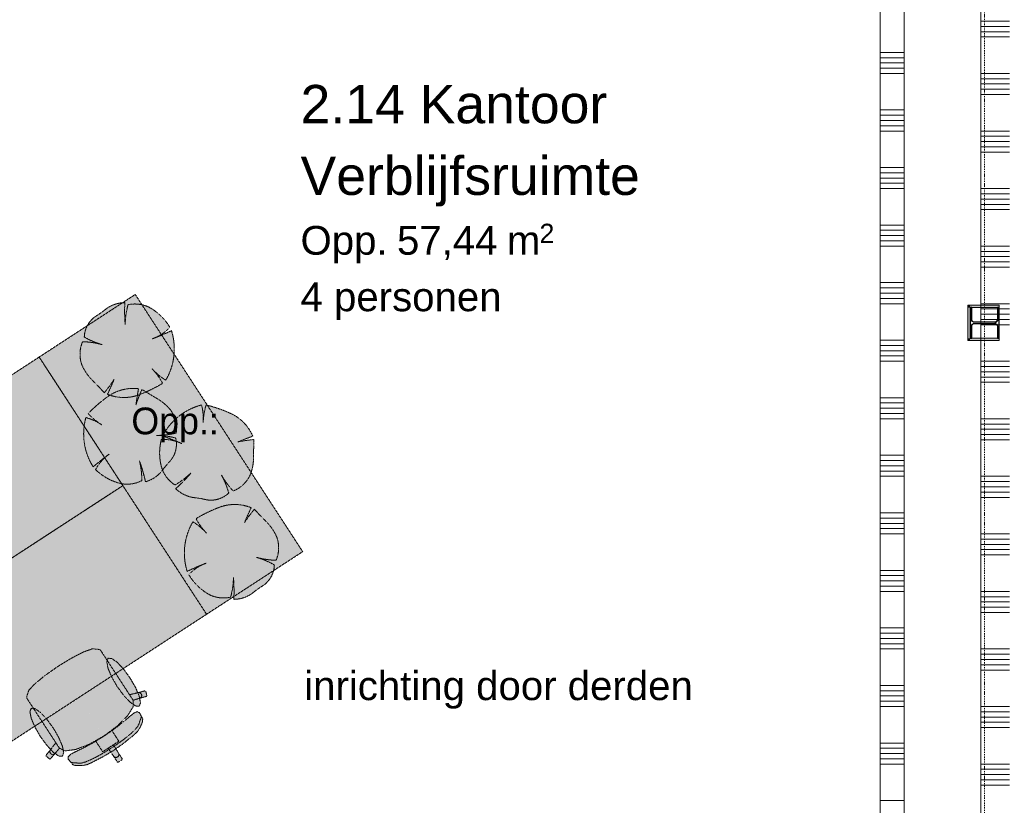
# Model space of a CAD drawing. Extents: x 0 to 92550, y 0 to 59400.
# Tile 11 of 94: x 23207 to 28342, y 20085 to 24180. Entities that reach past the tile are written whole.
import ezdxf
from ezdxf.xclip import XClip

# ---------------------------------------------------------------- set-up
doc = ezdxf.new("R2010")
doc.units = 0
doc.header["$MEASUREMENT"] = 0
doc.header["$XCLIPFRAME"] = 0
doc.linetypes.add('Streep-punt fijn', pattern=[1251.000023, 626.000023, -312.5, 0, -312.5])
doc.linetypes.add('Streeplijn fijn', pattern=[234.119993, 155.999994, -78.119999])
for name, color, linetype in [('ZZ 22 Binnenwand metal stud', 7, 'Continuous'), ('ZZ 28 HDC staalconstructies', 7, 'Continuous'), ('ZZ 34 Balustrades', 7, 'Continuous'), ('ZZ 42 Aftimmerwerk algemeen', 7, 'Continuous'), ('ZZ 43 Vloerafwerking algemeen', 7, 'Continuous'), ('ZZ 72 Vaste inrichting', 7, 'Continuous'), ('ZZ A Stramien', 7, 'Continuous'), ('ZZ Info_tekst Algemeen', 7, 'Continuous'), ('ZZ Zone Gebruiksruimten', 7, 'Continuous')]:
    doc.layers.add(name, color=color, linetype=linetype)
doc.styles.add('GENERATED_STYLE_1', font='txt')
doc.styles.add('GENERATED_STYLE_2', font='arial.ttf')

# ---------------------------------------------------------------- blocks, each defined once
blk = doc.blocks.new('*X44')
at = {"layer": 'ZZ 22 Binnenwand metal stud', "color": 7, "linetype": 'Continuous', "lineweight": 5, "ltscale": 0.01}
for p, q in [((27693.9, 24009.7), (27818.9, 24009.7)), ((27693.9, 23982.3), (27818.9, 23982.3)), ((27693.9, 23954.9), (27818.9, 23954.9)), ((27693.9, 23927.4), (27818.9, 23927.4)), ((27693.9, 23900), (27818.9, 23900)), ((27693.9, 23709.7), (27818.9, 23709.7)), ((27693.9, 23682.3), (27818.9, 23682.3)), ((27693.9, 23654.9), (27818.9, 23654.9)), ((27693.9, 23627.4), (27818.9, 23627.4)), ((27693.9, 23600), (27818.9, 23600)), ((27693.9, 23409.7), (27818.9, 23409.7)), ((27693.9, 23382.3), (27818.9, 23382.3)), ((27693.9, 23354.9), (27818.9, 23354.9)), ((27693.9, 23327.4), (27818.9, 23327.4)), ((27693.9, 23300), (27818.9, 23300)), ((27693.9, 23109.7), (27818.9, 23109.7)), ((27693.9, 23082.3), (27818.9, 23082.3)), ((27693.9, 23054.9), (27818.9, 23054.9)), ((27693.9, 23027.4), (27818.9, 23027.4)), ((27693.9, 23000), (27818.9, 23000)), ((27693.9, 22809.7), (27818.9, 22809.7)), ((27693.9, 22782.3), (27818.9, 22782.3)), ((27693.9, 22754.9), (27818.9, 22754.9)), ((27693.9, 22727.4), (27818.9, 22727.4)), ((27693.9, 22700), (27818.9, 22700)), ((27693.9, 22509.7), (27818.9, 22509.7)), ((27693.9, 22482.3), (27818.9, 22482.3)), ((27693.9, 22454.9), (27818.9, 22454.9)), ((27693.9, 22427.4), (27818.9, 22427.4)), ((27693.9, 22400), (27818.9, 22400)), ((27693.9, 22209.7), (27818.9, 22209.7)), ((27693.9, 22182.3), (27818.9, 22182.3)), ((27693.9, 22154.9), (27818.9, 22154.9)), ((27693.9, 22127.4), (27818.9, 22127.4)), ((27693.9, 22100), (27818.9, 22100)), ((27693.9, 21909.7), (27818.9, 21909.7)), ((27693.9, 21882.3), (27818.9, 21882.3)), ((27693.9, 21854.9), (27818.9, 21854.9)), ((27693.9, 21827.4), (27818.9, 21827.4)), ((27693.9, 21800), (27818.9, 21800)), ((27693.9, 21609.7), (27818.9, 21609.7)), ((27693.9, 21582.3), (27818.9, 21582.3)), ((27693.9, 21554.9), (27818.9, 21554.9)), ((27693.9, 21527.4), (27818.9, 21527.4)), ((27693.9, 21500), (27818.9, 21500)), ((27693.9, 21309.7), (27818.9, 21309.7)), ((27693.9, 21282.3), (27818.9, 21282.3)), ((27693.9, 21254.9), (27818.9, 21254.9)), ((27693.9, 21227.4), (27818.9, 21227.4)), ((27693.9, 21200), (27818.9, 21200)), ((27693.9, 21009.7), (27818.9, 21009.7)), ((27693.9, 20982.3), (27818.9, 20982.3)), ((27693.9, 20954.9), (27818.9, 20954.9)), ((27693.9, 20927.4), (27818.9, 20927.4)), ((27693.9, 20900), (27818.9, 20900)), ((27693.9, 20709.7), (27818.9, 20709.7)), ((27693.9, 20682.3), (27818.9, 20682.3)), ((27693.9, 20654.9), (27818.9, 20654.9)), ((27693.9, 20627.4), (27818.9, 20627.4)), ((27693.9, 20600), (27818.9, 20600)), ((27693.9, 20409.7), (27818.9, 20409.7)), ((27693.9, 20382.3), (27818.9, 20382.3)), ((27693.9, 20354.9), (27818.9, 20354.9)), ((27693.9, 20327.4), (27818.9, 20327.4)), ((27693.9, 20300), (27818.9, 20300)), ((27693.9, 20109.7), (27818.9, 20109.7))]:
    blk.add_line(p, q, dxfattribs=at)
blk = doc.blocks.new('*X95')
at = {"layer": 'ZZ 22 Binnenwand metal stud', "color": 7, "linetype": 'Continuous', "lineweight": 5, "ltscale": 0.01}
for p, q in [((28368.9, 24172.6), (28218.9, 24172.6)), ((28368.9, 24145.1), (28218.9, 24145.1)), ((28368.9, 24117.7), (28218.9, 24117.7)), ((28368.9, 24090.3), (28218.9, 24090.3)), ((28368.9, 23900), (28218.9, 23900)), ((28368.9, 23872.6), (28218.9, 23872.6)), ((28368.9, 23845.1), (28218.9, 23845.1)), ((28368.9, 23817.7), (28218.9, 23817.7)), ((28368.9, 23790.3), (28218.9, 23790.3)), ((28368.9, 23600), (28218.9, 23600)), ((28368.9, 23572.6), (28218.9, 23572.6)), ((28368.9, 23545.1), (28218.9, 23545.1)), ((28368.9, 23517.7), (28218.9, 23517.7)), ((28368.9, 23490.3), (28218.9, 23490.3)), ((28368.9, 23300), (28218.9, 23300)), ((28368.9, 23272.6), (28218.9, 23272.6)), ((28368.9, 23245.1), (28218.9, 23245.1)), ((28368.9, 23217.7), (28218.9, 23217.7)), ((28368.9, 23190.3), (28218.9, 23190.3)), ((28368.9, 23000), (28218.9, 23000)), ((28368.9, 22972.6), (28218.9, 22972.6)), ((28368.9, 22945.1), (28218.9, 22945.1)), ((28368.9, 22917.7), (28218.9, 22917.7)), ((28368.9, 22890.3), (28218.9, 22890.3)), ((28368.9, 22700), (28218.9, 22700)), ((28368.9, 22672.6), (28218.9, 22672.6)), ((28368.9, 22645.1), (28218.9, 22645.1)), ((28368.9, 22617.7), (28218.9, 22617.7)), ((28368.9, 22590.3), (28218.9, 22590.3)), ((28368.9, 22400), (28218.9, 22400)), ((28368.9, 22372.6), (28218.9, 22372.6)), ((28368.9, 22345.1), (28218.9, 22345.1)), ((28368.9, 22317.7), (28218.9, 22317.7)), ((28368.9, 22290.3), (28218.9, 22290.3)), ((28368.9, 22100), (28218.9, 22100)), ((28368.9, 22072.6), (28218.9, 22072.6)), ((28368.9, 22045.1), (28218.9, 22045.1)), ((28368.9, 22017.7), (28218.9, 22017.7)), ((28368.9, 21990.3), (28218.9, 21990.3)), ((28368.9, 21800), (28218.9, 21800)), ((28368.9, 21772.6), (28218.9, 21772.6)), ((28368.9, 21745.1), (28218.9, 21745.1)), ((28368.9, 21717.7), (28218.9, 21717.7)), ((28368.9, 21690.3), (28218.9, 21690.3)), ((28368.9, 21500), (28218.9, 21500)), ((28368.9, 21472.6), (28218.9, 21472.6)), ((28368.9, 21445.1), (28218.9, 21445.1)), ((28368.9, 21417.7), (28218.9, 21417.7)), ((28368.9, 21390.3), (28218.9, 21390.3)), ((28368.9, 21200), (28218.9, 21200)), ((28368.9, 21172.6), (28218.9, 21172.6)), ((28368.9, 21145.1), (28218.9, 21145.1)), ((28368.9, 21117.7), (28218.9, 21117.7)), ((28368.9, 21090.3), (28218.9, 21090.3)), ((28368.9, 20900), (28218.9, 20900)), ((28368.9, 20872.6), (28218.9, 20872.6)), ((28368.9, 20845.1), (28218.9, 20845.1)), ((28368.9, 20817.7), (28218.9, 20817.7)), ((28368.9, 20790.3), (28218.9, 20790.3)), ((28368.9, 20600), (28218.9, 20600)), ((28368.9, 20572.6), (28218.9, 20572.6)), ((28368.9, 20545.1), (28218.9, 20545.1)), ((28368.9, 20517.7), (28218.9, 20517.7)), ((28368.9, 20490.3), (28218.9, 20490.3)), ((28368.9, 20300), (28218.9, 20300)), ((28368.9, 20272.6), (28218.9, 20272.6)), ((28368.9, 20245.1), (28218.9, 20245.1)), ((28368.9, 20217.7), (28218.9, 20217.7)), ((28368.9, 20190.3), (28218.9, 20190.3))]:
    blk.add_line(p, q, dxfattribs=at)
blk = doc.blocks.new('Drawing_1_1', base_point=(5738.9, 6500))
at = {"layer": 'ZZ 28 HDC staalconstructies', "linetype": 'Continuous', "lineweight": 0, "true_color": 0x000000}
h = blk.add_hatch(dxfattribs=at)
h.set_pattern_fill('515_Staal_0001', color=18, style=0, pattern_type=2)
h.set_pattern_definition([(225, (28162.87, 22680), (-159.1, 159.1), []), (225, (28109.83, 22733.03), (-159.1, 159.1), [])])
h.paths.add_polyline_path([(28314.9, 22680), (28305.9, 22680), (28305.9, 22618, -0.414214), (28290.9, 22603), (28186.9, 22603, -0.414214), (28171.9, 22618), (28171.9, 22680), (28162.9, 22680), (28162.9, 22520), (28171.9, 22520), (28171.9, 22582, -0.414214), (28186.9, 22597), (28290.9, 22597, -0.414214), (28305.9, 22582), (28305.9, 22520), (28314.9, 22520)])
at = {"layer": 'ZZ 42 Aftimmerwerk algemeen', "linetype": 'Continuous', "lineweight": 0, "true_color": 0x7f7f7f}
for points in [[(28162.9, 22680), (28150.9, 22692), (28150.9, 22680)], [(28162.9, 22692), (28150.9, 22692), (28162.9, 22680)], [(28162.9, 22520), (28162.9, 22680), (28150.9, 22680), (28150.9, 22520)], [(28162.9, 22680), (28314.9, 22680), (28314.9, 22692), (28162.9, 22692)], [(28162.9, 22520), (28150.9, 22508), (28162.9, 22508)], [(28150.9, 22520), (28150.9, 22508), (28162.9, 22520)], [(28162.9, 22508), (28314.9, 22508), (28314.9, 22520), (28162.9, 22520)]]:
    blk.add_hatch(color=8, dxfattribs=at).paths.add_polyline_path(points)
at = {"layer": 'ZZ 72 Vaste inrichting', "linetype": 'Continuous', "lineweight": 0, "true_color": 0xffffff}
for points in [[(23809.5, 22747.9), (23308.5, 22421.7), (24181.5, 21080.9), (24682.7, 21407.3)], [(23952.3, 22284.7), (23927.5, 22324.1), (23897.9, 22360.1), (23931.1, 22328.1), (23968.7, 22301.3), (23988.7, 22341.1), (24002.7, 22383.2), (24010.9, 22427.1), (24012.9, 22471.7), (24008.9, 22516.1), (23998.5, 22559.3), (23949.7, 22537.3), (23899.9, 22516.9), (23932.9, 22531.9), (23963.3, 22551.9), (23990.1, 22576.3), (23968.3, 22608.1), (23942.5, 22636.7), (23912.9, 22661.4), (23880.3, 22682.1), (23859.7, 22690.3), (23838.1, 22695.5), (23816.1, 22698.1), (23793.9, 22697.7), (23771.9, 22694.5), (23761.5, 22643.7), (23757.1, 22592.1), (23754.3, 22648.7), (23755.3, 22705.3), (23731.7, 22703.5), (23708.7, 22698.3), (23686.7, 22689.9), (23666.1, 22678.7), (23647.1, 22664.5), (23629.5, 22651.5), (23611.3, 22639.3), (23595.1, 22628.1), (23580.5, 22614.9), (23568.1, 22599.7), (23558.1, 22582.7), (23550.5, 22564.5), (23545.9, 22545.5), (23543.9, 22525.9), (23589.1, 22503.5), (23636.5, 22486.7), (23586.1, 22497.1), (23534.9, 22501.7), (23526.9, 22478.3), (23522.3, 22454.1), (23521.5, 22429.2), (23524.5, 22404.7), (23531.1, 22380.8), (23546.9, 22350.1), (23566.9, 22321.7), (23590.5, 22296.1), (23619.5, 22266.1), (23648.1, 22235.9), (23674.7, 22269.5), (23699.1, 22304.5), (23682.3, 22265.7), (23664.9, 22227.5), (23695.3, 22217.7), (23726.9, 22212.1), (23758.9, 22211.1), (23790.7, 22214.5), (23821.7, 22222.3), (23888.5, 22250.3)], [(22404.1, 20878.1), (23744.9, 21751.3), (23308.5, 22421.7), (21967.7, 21548.5)], [(23563.7, 22126.9), (23597.7, 22095.1), (23635.7, 22068.1), (23595.3, 22090.5), (23552.1, 22106.5), (23543.1, 22062.9), (23540.5, 22018.5), (23543.9, 21974.1), (23553.5, 21930.5), (23568.9, 21888.7), (23590.1, 21849.5), (23631.7, 21883.5), (23674.3, 21916.1), (23646.3, 21893.1), (23622.3, 21865.9), (23602.7, 21835.3), (23631.9, 21810.3), (23664.3, 21789.3), (23699.3, 21773.1), (23736.1, 21761.7), (23758.1, 21759.1), (23780.3, 21759.5), (23802.3, 21762.7), (23823.7, 21768.9), (23843.9, 21777.7), (23840.9, 21829.5), (23831.7, 21880.3), (23849.1, 21826.5), (23862.9, 21771.5), (23885.1, 21779.5), (23905.9, 21790.3), (23925.1, 21804.1), (23942.1, 21820.3), (23956.7, 21838.9), (23970.3, 21856.1), (23984.9, 21872.7), (23997.7, 21887.5), (24008.3, 21904.1), (24016.3, 21922.1), (24021.7, 21941.1), (24024.1, 21960.5), (24023.7, 21980.1), (24020.5, 21999.5), (23971.1, 22009.5), (23920.9, 22013.3), (23972.3, 22016.2), (24023.1, 22025.3), (24024.7, 22049.9), (24022.7, 22074.5), (24017.1, 22098.7), (24007.9, 22121.4), (23995.5, 22142.9), (23972.1, 22168.5), (23945.5, 22190.9), (23916.1, 22209.5), (23880.3, 22230.9), (23844.9, 22252.7), (23827.9, 22213.4), (23813.3, 22173.3), (23819.5, 22214.9), (23826.5, 22256.5), (23794.5, 22258.1), (23762.7, 22255.3), (23731.5, 22247.9), (23701.5, 22236.4), (23673.7, 22220.9), (23616.3, 22176.5)], [(24178.9, 22172.1), (24168.3, 22126.7), (24164.1, 22080.3), (24163.1, 22126.5), (24155.3, 22172.1), (24113.1, 22157.9), (24073.3, 22138.1), (24036.5, 22112.9), (24003.7, 22082.9), (23975.3, 22048.5), (23951.9, 22010.7), (24002.1, 21991.7), (24051.7, 21970.9), (24017.7, 21983.7), (23982.1, 21990.9), (23945.9, 21992.7), (23938.7, 21954.7), (23936.7, 21916.3), (23940.1, 21877.9), (23948.7, 21840.3), (23957.5, 21819.9), (23968.9, 21800.9), (23982.9, 21783.5), (23998.7, 21768.1), (24016.7, 21754.9), (24059.9, 21783.3), (24099.5, 21816.7), (24061.3, 21774.7), (24020.7, 21735.3), (24038.7, 21720.1), (24058.5, 21707.5), (24080.1, 21697.9), (24102.7, 21691.3), (24125.9, 21687.9), (24147.7, 21684.7), (24169.3, 21680.3), (24188.5, 21676.7), (24208.1, 21675.9), (24227.7, 21677.9), (24246.9, 21682.7), (24264.9, 21690.3), (24281.9, 21700.3), (24297.1, 21712.9), (24280.9, 21760.7), (24259.1, 21806.1), (24287.5, 21763.1), (24320.5, 21723.5), (24342.7, 21734.5), (24363.1, 21748.5), (24381.1, 21765.3), (24396.3, 21784.7), (24408.5, 21806.3), (24419.1, 21839.3), (24425.1, 21873.5), (24426.5, 21908.3), (24427.3, 21949.9), (24428.3, 21991.7), (24385.9, 21986.7), (24343.9, 21979.1), (24383.1, 21994.7), (24422.5, 22009.3), (24407.9, 22037.9), (24389.5, 22064.1), (24367.5, 22087.5), (24342.7, 22107.5), (24315.1, 22123.9), (24248.1, 22151.3)], [(22840.7, 20207.7), (24181.5, 21080.9), (23744.9, 21751.3), (22404.1, 20878.1)], [(24126.5, 21579.3), (24151.3, 21539.9), (24180.9, 21503.9), (24147.7, 21536.1), (24110.1, 21562.7), (24090.1, 21522.9), (24076.1, 21480.6), (24067.9, 21436.9), (24065.9, 21392.3), (24069.9, 21348.1), (24080.3, 21304.7), (24129.1, 21326.9), (24178.9, 21347.1), (24145.9, 21332.1), (24115.7, 21312.1), (24088.7, 21287.7), (24110.5, 21255.9), (24136.3, 21227.3), (24165.9, 21202.5), (24198.5, 21181.9), (24219.1, 21173.9), (24240.7, 21168.5), (24262.7, 21165.9), (24284.9, 21166.2), (24306.9, 21169.5), (24317.3, 21220.3), (24321.7, 21271.9), (24324.5, 21215.3), (24323.5, 21158.7), (24347.1, 21160.5), (24370.1, 21165.7), (24392.1, 21174.1), (24412.7, 21185.5), (24431.7, 21199.5), (24449.3, 21212.5), (24467.5, 21224.9), (24483.9, 21235.9), (24498.3, 21249.1), (24510.7, 21264.5), (24520.7, 21281.3), (24528.3, 21299.5), (24532.9, 21318.5), (24534.9, 21338.1), (24489.7, 21360.5), (24442.3, 21377.3), (24492.7, 21366.9), (24543.9, 21362.3), (24551.9, 21385.7), (24556.5, 21410.1), (24557.3, 21434.7), (24554.3, 21459.3), (24547.7, 21483.1), (24531.9, 21513.9), (24511.9, 21542.5), (24488.3, 21567.9), (24459.3, 21597.9), (24430.7, 21628.1), (24404.1, 21594.7), (24379.7, 21559.5), (24396.5, 21598.3), (24413.9, 21636.5), (24383.5, 21646.5), (24351.9, 21651.9), (24319.9, 21652.9), (24288.1, 21649.5), (24257.1, 21641.7), (24190.3, 21613.7)], [(23665.5, 20836.7), (23645.9, 20866.9), (23628.9, 20892.9), (23620.3, 20897.7), (23586.3, 20900.9), (23584.1, 20900.2), (23539.7, 20884.3), (23478.3, 20852.7), (23477.3, 20852.3), (23408.9, 20810.7), (23730.9, 20316.3), (23740.9, 20322.9), (23741.9, 20326.8), (23721.7, 20357.9), (23696.1, 20400.6), (23724.1, 20418.8), (23707.7, 20443.9), (23686.7, 20476.5), (23716.7, 20498.9), (23770.3, 20552.7), (23799.1, 20599.7), (23798.3, 20632.5), (23832.3, 20643.1), (23868.1, 20652.9), (23870.3, 20656.5), (23864.1, 20679.7), (23860.5, 20681.9), (23824.5, 20672.1), (23779.7, 20661.5)], [(23782.5, 20748.5), (23748.9, 20794.7), (23715.3, 20830.5), (23686.7, 20850.3), (23667.5, 20851.5), (23660.9, 20833.5), (23667.5, 20799.3), (23686.5, 20754), (23715.1, 20704.7), (23748.9, 20658.4), (23782.5, 20622.7), (23811.1, 20602.8), (23830.1, 20601.6), (23836.9, 20619.6), (23830.3, 20653.9), (23811.1, 20699.1)], [(23281.3, 20586.5), (23395.3, 20411.3), (23367.5, 20374.5), (23344.1, 20345.7), (23344.5, 20341.3), (23363.3, 20326.3), (23367.5, 20326.9), (23390.9, 20355.7), (23414.3, 20382.5), (23443.9, 20368.7), (23498.7, 20375.9), (23569.7, 20403.1), (23602.3, 20421.4), (23623.3, 20389.1), (23639.7, 20364.1), (23667.7, 20382.3), (23696.5, 20341.5), (23716.5, 20310.5), (23720.7, 20309.7), (23730.9, 20316.2), (23408.9, 20810.7), (23343.1, 20764.9), (23342.3, 20764.3), (23288.7, 20720.7), (23255.9, 20686.7), (23254.7, 20684.9), (23243.7, 20652.4), (23244.7, 20642.7), (23261.5, 20616.7)], [(23314.5, 20443.9), (23348.3, 20397.7), (23381.9, 20361.9), (23410.5, 20341.9), (23429.5, 20340.9), (23436.3, 20358.9), (23429.7, 20393.1), (23410.5, 20438.3), (23382.1, 20487.7), (23348.3, 20533.9), (23314.7, 20569.5), (23286.1, 20589.5), (23266.9, 20590.7), (23260.3, 20572.7), (23266.9, 20538.5), (23286.1, 20493.3)], [(23742.5, 20403.7), (23800.1, 20449.5), (23819.1, 20467.7), (23831.9, 20484.7), (23846.9, 20518.3), (23848.5, 20535.1), (23831.7, 20567.3), (23819.7, 20573.3), (23803.7, 20566.3), (23780.7, 20548.5), (23745.9, 20518.9), (23705.9, 20487.1), (23646.5, 20445.7), (23695.5, 20370.4)], [(23646.1, 20340.9), (23695.5, 20370.5), (23646.5, 20445.7), (23584.7, 20408.3), (23539.5, 20384.3), (23498.3, 20364.5), (23472.7, 20350.9), (23459.9, 20338.9), (23460.5, 20325.5), (23483.1, 20297.1), (23499.1, 20291.8), (23536.1, 20291.8), (23556.7, 20296.7), (23580.9, 20306.9)]]:
    blk.add_hatch(color=7, dxfattribs=at).paths.add_polyline_path(points)
at = {"layer": 'ZZ 22 Binnenwand metal stud', "color": 7, "linetype": 'Continuous', "lineweight": 15, "ltscale": 0.01, "flags": 128}
for points in [[(27818.9, 12563), (27818.9, 28555)], [(28218.9, 28555), (28218.9, 11578)], [(27693.9, 28030), (27693.9, 12563)]]:
    blk.add_lwpolyline(points, dxfattribs=at)
at = {"layer": 'ZZ 28 HDC staalconstructies', "color": 7, "linetype": 'Continuous', "lineweight": 25, "ltscale": 0.01, "flags": 128}
blk.add_lwpolyline([(28314.9, 22680), (28305.9, 22680), (28305.9, 22618, -0.414214), (28290.9, 22603), (28186.9, 22603, -0.414214), (28171.9, 22618), (28171.9, 22680), (28162.9, 22680), (28162.9, 22520), (28171.9, 22520), (28171.9, 22582, -0.414214), (28186.9, 22597), (28290.9, 22597, -0.414214), (28305.9, 22582), (28305.9, 22520), (28314.9, 22520)], format="xyb", close=True, dxfattribs=at)
at = {"layer": 'ZZ 42 Aftimmerwerk algemeen', "color": 7, "linetype": 'Continuous', "lineweight": 9, "ltscale": 0.01, "flags": 128}
for points in [[(28150.9, 22692), (28150.9, 22680)], [(28314.9, 22692), (28150.9, 22692)], [(28150.9, 22680), (28150.9, 22508)], [(28162.9, 22680), (28314.9, 22680)], [(28162.9, 22520), (28162.9, 22680)], [(28314.9, 22692), (28314.9, 22680)], [(28150.9, 22508), (28162.9, 22508)], [(28314.9, 22520), (28162.9, 22520)], [(28162.9, 22508), (28314.9, 22508)], [(28314.9, 22508), (28314.9, 22520)]]:
    blk.add_lwpolyline(points, dxfattribs=at)
at = {"layer": 'ZZ 43 Vloerafwerking algemeen', "color": 7, "linetype": 'Continuous', "lineweight": 15, "ltscale": 0.01, "flags": 128}
blk.add_lwpolyline([(22126.9, 36578), (22126.9, 24038.8), (20876.3, 23224.5), (22135.8, 21290.3), (22189.5, 21325.2), (22289.9, 21171), (22236.2, 21136.1), (25341.7, 16367.1), (25395.4, 16402), (25495.8, 16247.8), (25442.1, 16212.9), (27693.9, 12755), (27693.9, 28680), (28218.9, 28680), (28218.9, 38313)], dxfattribs=at)
at = {"layer": 'ZZ 72 Vaste inrichting', "color": 174, "linetype": 'Streeplijn fijn', "lineweight": 5, "ltscale": 0.01, "true_color": 0x0000aa, "flags": 128}
for points in [[(23308.5, 22421.7), (23809.5, 22747.9)], [(23809.5, 22747.9), (24682.7, 21407.3)], [(21967.7, 21548.5), (23308.5, 22421.7)], [(23308.5, 22421.7), (23744.9, 21751.3)], [(24181.5, 21080.9), (23308.5, 22421.7)], [(22404.1, 20878.1), (23744.9, 21751.3)], [(23744.9, 21751.3), (22404.1, 20878.1)], [(23744.9, 21751.3), (24181.5, 21080.9)], [(24682.7, 21407.3), (24181.5, 21080.9)], [(24181.5, 21080.9), (22840.7, 20207.7)], [(23539.7, 20884.3), (23584.1, 20900.3)], [(23584.1, 20900.3), (23586.3, 20900.9)], [(23586.3, 20900.9), (23620.3, 20897.7)], [(23408.9, 20810.7), (23477.3, 20852.3)], [(23478.3, 20852.7), (23539.7, 20884.3)], [(23620.3, 20897.7), (23628.9, 20892.9)], [(23628.9, 20892.9), (23645.9, 20866.8)], [(23645.9, 20866.9), (23665.5, 20836.7)], [(23660.9, 20833.5), (23667.5, 20851.5)], [(23667.5, 20851.5), (23686.7, 20850.3)], [(23686.7, 20850.3), (23715.3, 20830.5)], [(23408.9, 20810.7), (23343.1, 20764.9)], [(23667.5, 20799.3), (23660.9, 20833.5)], [(23665.5, 20836.7), (23779.7, 20661.5)], [(23686.5, 20754.1), (23667.5, 20799.3)], [(23715.3, 20830.5), (23748.9, 20794.7)], [(23342.3, 20764.3), (23288.7, 20720.7)], [(23715.1, 20704.7), (23686.5, 20754.1)], [(23748.9, 20794.7), (23782.5, 20748.5)], [(23782.5, 20748.5), (23811.1, 20699.1)], [(23288.7, 20720.7), (23255.9, 20686.7)], [(23748.9, 20658.5), (23715.1, 20704.7)], [(23811.1, 20699.1), (23830.3, 20653.9)], [(23254.7, 20684.9), (23243.7, 20652.5)], [(23243.7, 20652.5), (23244.7, 20642.7)], [(23244.7, 20642.7), (23261.5, 20616.6)], [(23255.9, 20686.7), (23254.7, 20684.9)], [(23782.5, 20622.7), (23748.9, 20658.4)], [(23779.7, 20661.5), (23824.5, 20672.1)], [(23798.3, 20632.9), (23779.7, 20661.5)], [(23832.3, 20643.1), (23798.3, 20632.5)], [(23824.5, 20672.1), (23860.5, 20681.9)], [(23824.5, 20672.1), (23830.3, 20672.5)], [(23830.3, 20672.5), (23835.9, 20670.7)], [(23830.3, 20653.9), (23836.9, 20619.7)], [(23868.1, 20652.9), (23832.3, 20643.1)], [(23837.5, 20645.7), (23832.3, 20643.1)], [(23835.9, 20670.7), (23840.3, 20666.7)], [(23841.5, 20650.1), (23837.5, 20645.7)], [(23840.3, 20666.7), (23842.9, 20661.5)], [(23843.3, 20655.7), (23841.5, 20650.1)], [(23842.9, 20661.5), (23843.3, 20655.7)], [(23860.5, 20681.9), (23864.1, 20679.7)], [(23864.1, 20679.7), (23870.3, 20656.5)], [(23870.3, 20656.5), (23868.1, 20652.9)], [(23261.5, 20616.7), (23281.3, 20586.5)], [(23799.1, 20599.7), (23770.3, 20552.7)], [(23811.1, 20602.9), (23782.5, 20622.7)], [(23798.3, 20632.5), (23799.1, 20599.7)], [(23830.1, 20601.7), (23811.1, 20602.9)], [(23836.9, 20619.7), (23830.1, 20601.7)], [(23266.9, 20590.7), (23260.3, 20572.7)], [(23260.3, 20572.7), (23266.9, 20538.5)], [(23286.1, 20589.5), (23266.9, 20590.7)], [(23281.3, 20586.5), (23395.3, 20411.3)], [(23314.7, 20569.5), (23286.1, 20589.4)], [(23348.3, 20533.9), (23314.7, 20569.5)], [(23770.3, 20552.7), (23716.7, 20498.8)], [(23745.9, 20518.9), (23780.7, 20548.4)], [(23780.7, 20548.5), (23803.7, 20566.3)], [(23803.7, 20566.3), (23819.7, 20573.3)], [(23819.7, 20573.3), (23831.7, 20567.3)], [(23831.7, 20567.3), (23848.5, 20535.1)], [(23837.7, 20534.7), (23840.3, 20542.3)], [(23840.3, 20542.3), (23841.9, 20546.5)], [(23266.9, 20538.5), (23286.1, 20493.2)], [(23286.1, 20493.3), (23314.5, 20443.9)], [(23382.1, 20487.7), (23348.3, 20533.9)], [(23716.7, 20498.9), (23686.7, 20476.5)], [(23705.9, 20487.1), (23745.9, 20518.9)], [(23808.7, 20479.7), (23822.3, 20496)], [(23822.3, 20496.1), (23829.3, 20509.7)], [(23829.3, 20509.7), (23833.5, 20524.5)], [(23846.9, 20518.3), (23831.9, 20484.7)], [(23833.5, 20524.5), (23837.7, 20534.7)], [(23848.5, 20535.1), (23846.9, 20518.3)], [(23314.5, 20443.9), (23348.3, 20397.7)], [(23410.5, 20438.3), (23382.1, 20487.7)], [(23429.7, 20393.1), (23410.5, 20438.3)], [(23646.5, 20445.7), (23584.7, 20408.3)], [(23602.3, 20421.5), (23646.1, 20446.3)], [(23686.7, 20476.5), (23646.1, 20446.3)], [(23646.5, 20445.7), (23705.9, 20487.1)], [(23686.7, 20476.5), (23707.7, 20443.9)], [(23707.7, 20443.9), (23724.1, 20418.9)], [(23740.7, 20422.1), (23766.7, 20441.9)], [(23800.1, 20449.5), (23742.5, 20403.7)], [(23766.7, 20441.9), (23789.7, 20461.5)], [(23789.7, 20461.5), (23808.7, 20479.7)], [(23819.1, 20467.7), (23800.1, 20449.5)], [(23831.9, 20484.7), (23819.1, 20467.7)], [(23348.3, 20397.7), (23381.9, 20361.9)], [(23395.3, 20411.3), (23367.5, 20374.4)], [(23414.1, 20382.5), (23395.3, 20411.3)], [(23436.3, 20358.9), (23429.7, 20393.1)], [(23498.7, 20375.9), (23569.7, 20403)], [(23584.7, 20408.3), (23539.5, 20384.3)], [(23569.7, 20403.1), (23602.3, 20421.5)], [(23602.3, 20421.5), (23623.3, 20389.1)], [(23623.3, 20389.1), (23639.7, 20364.1)], [(23667.7, 20382.3), (23681.9, 20391.5)], [(23696.1, 20400.7), (23681.9, 20391.5)], [(23686.5, 20384.5), (23713.7, 20402.7)], [(23742.5, 20403.7), (23695.5, 20370.4)], [(23724.1, 20418.9), (23696.1, 20400.7)], [(23696.1, 20400.7), (23721.7, 20357.9)], [(23713.7, 20402.7), (23740.7, 20422.1)], [(23367.5, 20374.5), (23344.1, 20345.7)], [(23344.1, 20345.7), (23344.5, 20341.3)], [(23344.5, 20341.3), (23363.3, 20326.2)], [(23364.9, 20369.3), (23364.3, 20363.5)], [(23364.3, 20363.5), (23365.9, 20357.9)], [(23367.5, 20374.5), (23364.9, 20369.3)], [(23365.9, 20357.9), (23369.7, 20353.5)], [(23367.5, 20326.9), (23390.9, 20355.7)], [(23369.7, 20353.5), (23374.9, 20350.7)], [(23374.9, 20350.7), (23380.7, 20350.3)], [(23380.7, 20350.3), (23386.3, 20351.9)], [(23381.9, 20361.9), (23410.5, 20341.9)], [(23386.3, 20351.9), (23390.9, 20355.7)], [(23390.9, 20355.7), (23414.3, 20382.5)], [(23410.5, 20341.9), (23429.5, 20340.9)], [(23414.3, 20382.5), (23443.9, 20368.6)], [(23429.5, 20340.9), (23436.3, 20358.9)], [(23443.9, 20368.7), (23498.7, 20375.9)], [(23472.7, 20350.9), (23459.9, 20338.9)], [(23459.9, 20338.9), (23460.5, 20325.5)], [(23498.3, 20364.5), (23472.7, 20350.9)], [(23539.5, 20384.3), (23498.3, 20364.4)], [(23601.5, 20334.5), (23574.3, 20321.1)], [(23580.9, 20306.9), (23646.1, 20340.9)], [(23630.1, 20349.9), (23601.5, 20334.5)], [(23658.7, 20366.9), (23630.1, 20349.9)], [(23639.7, 20364.1), (23667.7, 20382.3)], [(23646.1, 20340.9), (23695.5, 20370.5)], [(23686.5, 20384.5), (23658.7, 20366.9)], [(23667.7, 20382.3), (23696.5, 20341.5)], [(23696.5, 20341.5), (23700.5, 20337.2)], [(23696.5, 20341.5), (23716.5, 20310.5)], [(23700.5, 20337.3), (23705.9, 20334.9)], [(23705.9, 20334.9), (23711.7, 20334.9)], [(23711.7, 20334.9), (23717.3, 20337.1)], [(23721.5, 20341.3), (23717.3, 20337)], [(23723.9, 20346.7), (23721.5, 20341.2)], [(23721.7, 20357.9), (23723.9, 20352.4)], [(23721.7, 20357.9), (23741.9, 20326.9)], [(23723.9, 20352.5), (23723.9, 20346.7)], [(23363.3, 20326.3), (23367.5, 20326.8)], [(23460.5, 20325.5), (23483.1, 20297.1)], [(23479.9, 20307.7), (23475.3, 20307.9)], [(23487.9, 20306.7), (23479.9, 20307.7)], [(23483.1, 20297.1), (23499.1, 20291.9)], [(23498.9, 20306.5), (23487.9, 20306.7)], [(23514.1, 20304.5), (23498.9, 20306.5)], [(23499.1, 20291.9), (23536.1, 20291.9)], [(23529.3, 20305.3), (23514.1, 20304.5)], [(23549.9, 20311.1), (23529.3, 20305.3)], [(23536.1, 20291.9), (23556.7, 20296.7)], [(23574.3, 20321.1), (23549.9, 20311.1)], [(23556.7, 20296.7), (23580.9, 20306.9)], [(23716.5, 20310.5), (23720.7, 20309.7)], [(23720.7, 20309.7), (23730.9, 20316.3)], [(23740.9, 20322.9), (23730.9, 20316.2)], [(23741.9, 20326.9), (23740.9, 20322.9)]]:
    blk.add_lwpolyline(points, dxfattribs=at)
for points in [[(23647.1, 22664.5, -0.177493), (23755.3, 22705.3)], [(23757.1, 22592.1, -0.021038), (23754.1, 22662.7, -0.014909), (23755.3, 22705.3)], [(23771.9, 22694.5, -0.054563), (23807.9, 22698.3, -0.110672), (23880.3, 22682.1)], [(23647.1, 22664.5, -0.026888), (23611.3, 22639.3)], [(23757.1, 22592.1, -0.060533), (23771.9, 22694.5)], [(23880.3, 22682.1, -0.137535), (23990.1, 22576.2)], [(23543.9, 22525.9, -0.260419), (23611.3, 22639.3)], [(23990.1, 22576.3, -0.117557), (23899.9, 22516.9)], [(23998.5, 22559.3, -0.017399), (23899.9, 22516.9)], [(23998.5, 22559.3, -0.077142), (24013.1, 22464.1, -0.133513), (23968.7, 22301.3)], [(23531.1, 22380.9, -0.086852), (23521.5, 22436.5, -0.101466), (23534.9, 22501.7)], [(23534.9, 22501.7, -0.059237), (23636.5, 22486.7)], [(23636.5, 22486.7, -0.0618), (23543.9, 22525.9)], [(23590.5, 22296.1, -0.101955), (23531.1, 22380.9)], [(23897.9, 22360.1, -0.065871), (23952.3, 22284.7)], [(23968.7, 22301.3, -0.074273), (23897.9, 22360.1)], [(23590.5, 22296.1, -0.004071), (23648.1, 22235.9)], [(23699.1, 22304.5, -0.031263), (23648.1, 22235.9)], [(23699.1, 22304.5, -0.009163), (23664.9, 22227.5)], [(23673.7, 22220.9, -0.146271), (23799.1, 22258.1, -0.033022), (23826.5, 22256.5)], [(23813.3, 22173.3, -0.010856), (23826.5, 22256.5)], [(23813.3, 22173.3, -0.031795), (23844.9, 22252.7)], [(23952.3, 22284.7, -0.048107), (23821.7, 22222.3)], [(23916.1, 22209.5, -0.005229), (23844.9, 22252.7)], [(23563.7, 22126.9, -0.047701), (23673.7, 22220.9)], [(23821.7, 22222.3, -0.080148), (23750.3, 22210.9, -0.097231), (23664.9, 22227.5)], [(23916.1, 22209.5, -0.102035), (23995.5, 22142.9)], [(23951.9, 22010.7, -0.211005), (24155.3, 22172.1)], [(23995.5, 22142.9, -0.151803), (24024.7, 22049.1, -0.031376), (24023.1, 22025.3)], [(24155.3, 22172.1, -0.062344), (24164.5, 22097.5, -0.009143), (24164.1, 22080.3)], [(24164.1, 22080.3, -0.067506), (24178.9, 22172.1)], [(24178.9, 22172.1, -0.049768), (24315.1, 22123.9)], [(23590.1, 21849.5, -0.141412), (23540.5, 22020.9, -0.068169), (23552.1, 22106.5)], [(23552.1, 22106.5, -0.075043), (23635.7, 22068.1)], [(23635.7, 22068.1, -0.065621), (23563.7, 22126.9)], [(24315.1, 22123.9, -0.17683), (24422.5, 22009.3)], [(24023.1, 22025.3, -0.058336), (23920.9, 22013.3)], [(23920.9, 22013.3, -0.063266), (24020.5, 21999.5)], [(23948.7, 21840.3, -0.073486), (23936.7, 21921.5, -0.063292), (23945.9, 21992.7)], [(23945.9, 21992.7), (23953.3, 21992.7, -0.109624), (24051.7, 21970.9)], [(23951.9, 22010.7, -0.017602), (24051.7, 21970.9)], [(24020.5, 21999.5, -0.062542), (24024.3, 21967.9, -0.199276), (23984.9, 21872.7)], [(24343.9, 21979.1, -0.011109), (24422.5, 22009.3)], [(24343.9, 21979.1, -0.032037), (24428.3, 21991.7)], [(24426.5, 21908.3, -0.003805), (24428.3, 21991.7)], [(23590.1, 21849.5, -0.01756), (23674.3, 21916.1)], [(23602.7, 21835.3, -0.117365), (23674.3, 21916.1)], [(23831.7, 21880.3, -0.059831), (23843.9, 21777.7)], [(23831.7, 21880.3, -0.033426), (23862.9, 21771.5)], [(24426.5, 21908.3, 0.010537), (24426.6, 21904.5, -0.010537), (24426.7, 21900.7, -0.09521), (24408.5, 21806.3)], [(23736.1, 21761.7, -0.138336), (23602.7, 21835.3)], [(23956.7, 21838.9, -0.175614), (23862.9, 21771.5)], [(24016.7, 21754.9, -0.165889), (23948.7, 21840.3)], [(23956.7, 21838.9, -0.024221), (23984.9, 21872.7)], [(23843.9, 21777.7, -0.120907), (23766.5, 21758.9, -0.043595), (23736.1, 21761.7)], [(24099.5, 21816.7, -0.058411), (24016.7, 21754.9)], [(24099.5, 21816.7, -0.032732), (24020.7, 21735.3)], [(24259.1, 21806.1, -0.06053), (24297.1, 21712.9)], [(24320.5, 21723.5, -0.057291), (24259.1, 21806.1)], [(24408.5, 21806.3, -0.189127), (24320.5, 21723.4)], [(24125.9, 21687.9, -0.175527), (24020.7, 21735.3)], [(24125.9, 21687.9, -0.024213), (24169.3, 21680.3)], [(24297.1, 21712.9, -0.191435), (24204.1, 21675.7, -0.06534), (24169.3, 21680.3)], [(24126.5, 21579.3, -0.049139), (24257.1, 21641.7)], [(24257.1, 21641.7, -0.080148), (24328.5, 21653.1, -0.097231), (24413.9, 21636.5)], [(24379.7, 21559.5, -0.00892), (24413.9, 21636.5)], [(24379.7, 21559.5, -0.031263), (24430.7, 21628.1)], [(24488.3, 21567.9, -0.004071), (24430.7, 21628.1)], [(24180.9, 21503.9, -0.065871), (24126.5, 21579.3)], [(24488.3, 21567.9, -0.101955), (24547.7, 21483.1)], [(24080.3, 21304.7, -0.075735), (24065.7, 21400.1, -0.133831), (24110.1, 21562.7)], [(24110.1, 21562.7, -0.074273), (24180.9, 21503.9)], [(24547.7, 21483.1, -0.086852), (24557.3, 21427.5, -0.103651), (24543.9, 21362.3)], [(24442.3, 21377.3, -0.0618), (24534.9, 21338)], [(24543.9, 21362.3, -0.059237), (24442.3, 21377.3)], [(24080.3, 21304.7, -0.018105), (24178.9, 21347.1)], [(24088.7, 21287.7, -0.117557), (24178.9, 21347.1)], [(24534.9, 21338.1, -0.262033), (24467.5, 21224.9)], [(24198.5, 21181.9, -0.137185), (24088.7, 21287.7)], [(24321.7, 21271.9, -0.060533), (24306.9, 21169.5)], [(24321.7, 21271.9, -0.021038), (24324.7, 21201.3, -0.014909), (24323.5, 21158.7)], [(24431.7, 21199.5, -0.023838), (24467.5, 21224.9)], [(24306.9, 21169.5, -0.050254), (24270.9, 21165.7, -0.110025), (24198.5, 21181.9)], [(24431.7, 21199.5, -0.176453), (24323.5, 21158.7)]]:
    blk.add_lwpolyline(points, format="xyb", dxfattribs=at)
at = {"layer": 'ZZ A Stramien', "color": 7, "linetype": 'Streep-punt fijn', "lineweight": 9, "ltscale": 0.01}
blk.add_line((28238.9, 6500), (28238.9, 52900), dxfattribs=at)
at = {"layer": 'ZZ Zone Gebruiksruimten', "color": 255, "linetype": 'Continuous', "lineweight": 0, "ltscale": 0.01, "flags": 128}
blk.add_lwpolyline([(27693.9, 12755), (27693.9, 28030), (23713.9, 28030), (23713.9, 25072.3), (20876.3, 23224.5)], close=True, dxfattribs=at)
at = {"layer": 'ZZ 34 Balustrades', "color": 7, "linetype": 'Continuous', "lineweight": 25, "ltscale": 0.01}
for name in ['*X95', '*X44']:
    blk.add_blockref(name, (0, 0), dxfattribs=at)
at = {"layer": 'ZZ 72 Vaste inrichting', "color": 174, "linetype": 'Continuous', "lineweight": 5, "true_color": 0x0000aa, "insert": (23789.3, 21977.1), "char_height": 139.393, "attachment_point": 7, "style": 'GENERATED_STYLE_1'}
blk.add_mtext('\\A1;{\\pql;\\fRelevant-Light|b0|i0|c0|p0;\\W1.000000;Opp.:}', dxfattribs=at)
at = {"layer": 'ZZ Info_tekst Algemeen', "color": 174, "linetype": 'Continuous', "lineweight": 5, "true_color": 0x0000aa, "insert": (25703.9, 20783.4), "char_height": 150, "attachment_point": 2, "style": 'GENERATED_STYLE_2'}
blk.add_mtext('\\A1;{\\pqc;\\fArial|b0|i0|c0|p0;\\W1.000000;inrichting door derden}', dxfattribs=at)
at = {"layer": 'ZZ Zone Gebruiksruimten', "color": 7, "linetype": 'Continuous', "lineweight": 5, "attachment_point": 1, "style": 'GENERATED_STYLE_2'}
for s, insert, char_height in [('\\A1;{\\pql;\\pt0;\\fArial|b0|i0|c0|p0;\\W1.000000;2.14 Kantoor}', (24671.4, 23840.2), 200), ('\\A1;{\\pql;\\pt0;\\fArial|b0|i0|c0|p0;\\W1.000000;Verblijfsruimte}', (24671.4, 23467), 200), ('\\A1;{\\pql;\\pt0;\\fArial|b0|i0|c0|p0;\\W1.000000;Opp. }', (24671.4, 23105.2), 150), ('\\A1;{\\pql;\\fArial|b0|i0|c0|p0;\\W1.000000;2}', (25917.8, 23116.6), 100), ('\\A1;{\\pql;\\fArial|b0|i0|c0|p0;\\W1.000000;57,44}', (25174.5, 23105.2), 150), ('\\A1;{\\pql;\\fArial|b0|i0|c0|p0;\\W1.000000; m}', (25689.3, 23105.2), 150), ('\\A1;{\\pql;\\pt0;\\fArial|b0|i0|c0|p0;\\W1.000000;4 personen}', (24671.4, 22810.6), 150)]:
    blk.add_mtext(s, dxfattribs=dict(at, insert=insert, char_height=char_height))

msp = doc.modelspace()

# ---------------------------------------------------------------- block references
at = {"color": 7, "linetype": 'Continuous', "lineweight": 25, "ltscale": 0.01}
ref = msp.add_blockref('Drawing_1_1', (5738.9, 6500), dxfattribs=at)
XClip(ref).set_block_clipping_path([(1000, 1000), (74950, 58400)])

doc.saveas('drawing.dxf')
